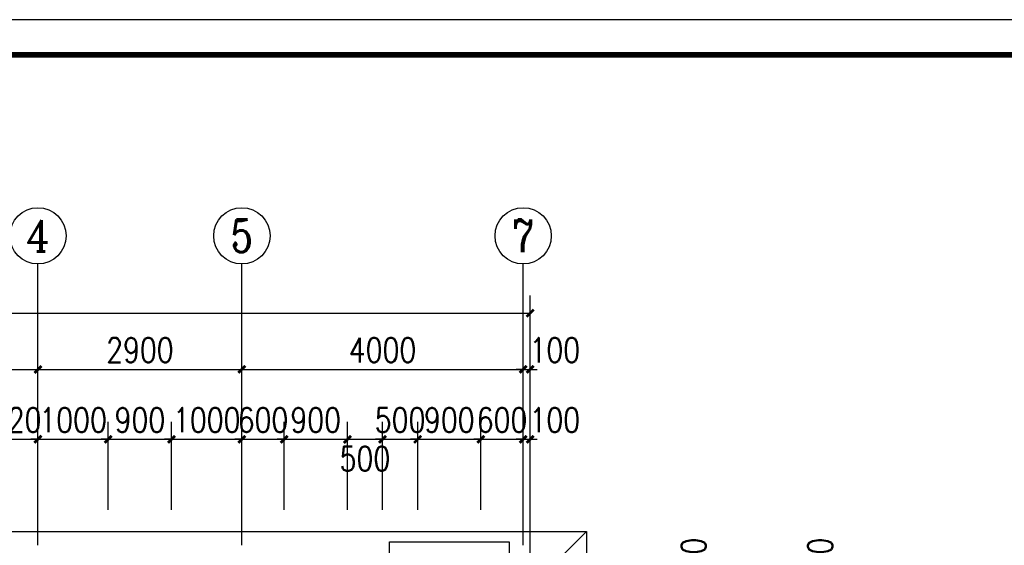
# Model space of a CAD drawing. Extents: x 199962 to 436984, y -16681 to 190402.
# Tile 28 of 36: x 312898 to 326901, y 117235 to 124707. Entities that reach past the tile are written whole.
import ezdxf
from ezdxf.enums import TextEntityAlignment as Align

# ---------------------------------------------------------------- set-up
doc = ezdxf.new("R2010")
doc.units = 0
doc.header["$LTSCALE"] = 1000
doc.header["$MEASUREMENT"] = 0
doc.linetypes.add('DOTE', pattern=[2.42, 2, -0.2, 0.02, -0.2])
for name, color, linetype in [('AXIS', 3, 'Continuous'), ('AXIS_TEXT', 7, 'Continuous'), ('DOTE', 8, 'Continuous'), ('PUB_DIM', 3, 'Continuous'), ('图框', 7, 'Continuous')]:
    doc.layers.add(name, color=color, linetype=linetype)
doc.styles.add('_TCH_AXIS', font='COMPLEX', dxfattribs={"bigfont": 'GBCBIG'})
doc.styles.add('COMPLEX', font='COMPLEX')
doc.styles.add('DIM_FONT', font='simplex.shx', dxfattribs={"width": 0.8})
doc.dimstyles.new('_TCH_ARCH&&100', dxfattribs={"dimtxt": 350, "dimasz": 100, "dimexe": 250, "dimexo": 300, "dimgap": 100, "dimtad": 1, "dimdec": 0, "dimzin": 0, "dimdsep": 46, "dimtxsty": 'DIM_FONT', "dimblk": 'ARCHTICK', "dimcen": 0.09, "dimclrt": 7, "dimazin": 2, "dimtfac": 1, "dimtdec": 0, "dimtix": 1, "dimtmove": 2, "dimatfit": 3, "dimfxl": 0, "dimtolj": 1, "dimtzin": 0, "dimarcsym": 0})

# ---------------------------------------------------------------- blocks, each defined once
blk = doc.blocks.new('_ArchTick')
at = {"color": 0, "linetype": 'ByBlock', "const_width": 0.4}
blk.add_lwpolyline([(-0.5, -0.5), (0.5, 0.5)], dxfattribs=at)
blk = doc.blocks.new('*D270')
at = {"layer": 'AXIS', "color": 0, "lineweight": -2, "transparency": 16777216}
for p, q in [((324558, 116633), (324558, 116733)), ((322358, 116633), (324808, 116633)), ((322358, 116533), (324808, 116533)), ((324558, 116533), (324558, 116633)), ((324558, 116533), (324558, 116433))]:
    blk.add_line(p, q, dxfattribs=at)
at = {"layer": 'Defpoints', "color": 0, "transparency": 16777216}
for p in [(322058, 116633), (322058, 116533), (324558, 116633)]:
    blk.add_point(p, dxfattribs=at)
at = {"layer": 'AXIS', "color": 0, "lineweight": -2, "transparency": 16777216, "xscale": 100, "yscale": 100, "zscale": 100}
for p, rotation in [((324558, 116633), 270), ((324558, 116533), 90)]:
    blk.add_blockref('_ArchTick', p, dxfattribs=dict(at, rotation=rotation))
at = {"layer": 'AXIS', "color": 7, "transparency": 16777216, "insert": (324283, 116983), "char_height": 350, "attachment_point": 5, "rotation": 90, "style": 'DIM_FONT'}
blk.add_mtext('\\A1;100', dxfattribs=at)
blk = doc.blocks.new('*D307')
at = {"layer": 'Defpoints', "color": 0, "transparency": 16777216}
for p in [(321458, 116633), (321458, 116533), (322758, 116633)]:
    blk.add_point(p, dxfattribs=at)
at = {"layer": 'PUB_DIM', "color": 0, "lineweight": -2, "transparency": 16777216}
for p, q in [((322758, 116633), (322758, 116733)), ((321758, 116633), (323008, 116633)), ((321758, 116533), (323008, 116533)), ((322758, 116533), (322758, 116633)), ((322758, 116533), (322758, 116433))]:
    blk.add_line(p, q, dxfattribs=at)
at = {"layer": 'PUB_DIM', "color": 0, "lineweight": -2, "transparency": 16777216, "xscale": 100, "yscale": 100, "zscale": 100}
for p, rotation in [((322758, 116633), 270), ((322758, 116533), 90)]:
    blk.add_blockref('_ArchTick', p, dxfattribs=dict(at, rotation=rotation))
at = {"layer": 'PUB_DIM', "color": 7, "transparency": 16777216, "insert": (322483, 116983), "char_height": 350, "attachment_point": 5, "rotation": 90, "style": 'DIM_FONT'}
blk.add_mtext('\\A1;100', dxfattribs=at)
blk = doc.blocks.new('*D333')
at = {"layer": 'Defpoints', "color": 0, "transparency": 16777216}
for p in [(320158.08998, 118741.22985), (320058.08998, 117441.22985), (320158.08998, 117441.22985)]:
    blk.add_point(p, dxfattribs=at)
at = {"layer": 'PUB_DIM', "color": 0, "lineweight": -2, "transparency": 16777216}
for p, q in [((320058.08998, 117741.22985), (320058.08998, 118991.22985)), ((320158.08998, 117741.22985), (320158.08998, 118991.22985)), ((320058.08998, 118741.22985), (319958.08998, 118741.22985)), ((320058.08998, 118741.22985), (320158.08998, 118741.22985)), ((320158.08998, 118741.22985), (320258.08998, 118741.22985))]:
    blk.add_line(p, q, dxfattribs=at)
at = {"layer": 'PUB_DIM', "color": 0, "lineweight": -2, "transparency": 16777216, "xscale": 100, "yscale": 100, "zscale": 100}
blk.add_blockref('_ArchTick', (320058.08998, 118741.22985), dxfattribs=at)
at = {"layer": 'PUB_DIM', "color": 0, "lineweight": -2, "transparency": 16777216, "xscale": 100, "yscale": 100, "zscale": 100, "rotation": 180}
blk.add_blockref('_ArchTick', (320158.08998, 118741.22985), dxfattribs=at)
at = {"layer": 'PUB_DIM', "color": 7, "transparency": 16777216, "insert": (320508.08998, 119016.22985), "char_height": 350, "attachment_point": 5, "style": 'DIM_FONT'}
blk.add_mtext('\\A1;100', dxfattribs=at)
blk = doc.blocks.new('*D334')
at = {"layer": 'Defpoints', "color": 0, "transparency": 16777216}
for p in [(320058.08998, 118741.22985), (319458.08998, 117441.22985), (320058.08998, 117441.22985)]:
    blk.add_point(p, dxfattribs=at)
at = {"layer": 'PUB_DIM', "color": 0, "lineweight": -2, "transparency": 16777216}
for p, q in [((319458.08998, 117741.22985), (319458.08998, 118991.22985)), ((320058.08998, 117741.22985), (320058.08998, 118991.22985)), ((319458.08998, 118741.22985), (319358.08998, 118741.22985)), ((319458.08998, 118741.22985), (320058.08998, 118741.22985)), ((320058.08998, 118741.22985), (320158.08998, 118741.22985))]:
    blk.add_line(p, q, dxfattribs=at)
at = {"layer": 'PUB_DIM', "color": 0, "lineweight": -2, "transparency": 16777216, "xscale": 100, "yscale": 100, "zscale": 100}
blk.add_blockref('_ArchTick', (319458.08998, 118741.22985), dxfattribs=at)
at = {"layer": 'PUB_DIM', "color": 0, "lineweight": -2, "transparency": 16777216, "xscale": 100, "yscale": 100, "zscale": 100, "rotation": 180}
blk.add_blockref('_ArchTick', (320058.08998, 118741.22985), dxfattribs=at)
at = {"layer": 'PUB_DIM', "color": 7, "transparency": 16777216, "insert": (319758.08998, 119016.22985), "char_height": 350, "attachment_point": 5, "style": 'DIM_FONT'}
blk.add_mtext('\\A1;600', dxfattribs=at)
blk = doc.blocks.new('*D335')
at = {"layer": 'Defpoints', "color": 0, "transparency": 16777216}
for p in [(319458.08998, 118741.22985), (318558.08998, 117441.22985), (319458.08998, 117441.22985)]:
    blk.add_point(p, dxfattribs=at)
at = {"layer": 'PUB_DIM', "color": 0, "lineweight": -2, "transparency": 16777216}
for p, q in [((318558.08998, 117741.22985), (318558.08998, 118991.22985)), ((319458.08998, 117741.22985), (319458.08998, 118991.22985)), ((318558.08998, 118741.22985), (318458.08998, 118741.22985)), ((318558.08998, 118741.22985), (319458.08998, 118741.22985)), ((319458.08998, 118741.22985), (319558.08998, 118741.22985))]:
    blk.add_line(p, q, dxfattribs=at)
at = {"layer": 'PUB_DIM', "color": 0, "lineweight": -2, "transparency": 16777216, "xscale": 100, "yscale": 100, "zscale": 100}
blk.add_blockref('_ArchTick', (318558.08998, 118741.22985), dxfattribs=at)
at = {"layer": 'PUB_DIM', "color": 0, "lineweight": -2, "transparency": 16777216, "xscale": 100, "yscale": 100, "zscale": 100, "rotation": 180}
blk.add_blockref('_ArchTick', (319458.08998, 118741.22985), dxfattribs=at)
at = {"layer": 'PUB_DIM', "color": 7, "transparency": 16777216, "insert": (319008.08998, 119016.22985), "char_height": 350, "attachment_point": 5, "style": 'DIM_FONT'}
blk.add_mtext('\\A1;900', dxfattribs=at)
blk = doc.blocks.new('*D336')
at = {"layer": 'Defpoints', "color": 0, "transparency": 16777216}
for p in [(318558.08998, 118741.22985), (318058.08998, 117441.22985), (318558.08998, 117441.22985)]:
    blk.add_point(p, dxfattribs=at)
at = {"layer": 'PUB_DIM', "color": 0, "lineweight": -2, "transparency": 16777216}
for p, q in [((318058.08998, 117741.22985), (318058.08998, 118991.22985)), ((318558.08998, 117741.22985), (318558.08998, 118991.22985)), ((318058.08998, 118741.22985), (317958.08998, 118741.22985)), ((318058.08998, 118741.22985), (318558.08998, 118741.22985)), ((318558.08998, 118741.22985), (318658.08998, 118741.22985))]:
    blk.add_line(p, q, dxfattribs=at)
at = {"layer": 'PUB_DIM', "color": 0, "lineweight": -2, "transparency": 16777216, "xscale": 100, "yscale": 100, "zscale": 100}
blk.add_blockref('_ArchTick', (318058.08998, 118741.22985), dxfattribs=at)
at = {"layer": 'PUB_DIM', "color": 0, "lineweight": -2, "transparency": 16777216, "xscale": 100, "yscale": 100, "zscale": 100, "rotation": 180}
blk.add_blockref('_ArchTick', (318558.08998, 118741.22985), dxfattribs=at)
at = {"layer": 'PUB_DIM', "color": 7, "transparency": 16777216, "insert": (318308.08998, 119016.22985), "char_height": 350, "attachment_point": 5, "style": 'DIM_FONT'}
blk.add_mtext('\\A1;500', dxfattribs=at)
blk = doc.blocks.new('*D337')
at = {"layer": 'Defpoints', "color": 0, "transparency": 16777216}
for p in [(318058.08998, 118741.22985), (317558.08998, 117441.22985), (318058.08998, 117441.22985)]:
    blk.add_point(p, dxfattribs=at)
at = {"layer": 'PUB_DIM', "color": 0, "lineweight": -2, "transparency": 16777216}
for p, q in [((317558.08998, 117741.22985), (317558.08998, 118991.22985)), ((318058.08998, 117741.22985), (318058.08998, 118991.22985)), ((317558.08998, 118741.22985), (318058.08998, 118741.22985))]:
    blk.add_line(p, q, dxfattribs=at)
at = {"layer": 'PUB_DIM', "color": 0, "lineweight": -2, "transparency": 16777216, "xscale": 100, "yscale": 100, "zscale": 100, "rotation": 180}
blk.add_blockref('_ArchTick', (317558.08998, 118741.22985), dxfattribs=at)
at = {"layer": 'PUB_DIM', "color": 0, "lineweight": -2, "transparency": 16777216, "xscale": 100, "yscale": 100, "zscale": 100}
blk.add_blockref('_ArchTick', (318058.08998, 118741.22985), dxfattribs=at)
at = {"layer": 'PUB_DIM', "color": 7, "transparency": 16777216, "insert": (317808.08998, 118466.22985), "char_height": 350, "attachment_point": 5, "style": 'DIM_FONT'}
blk.add_mtext('\\A1;500', dxfattribs=at)
blk = doc.blocks.new('*D338')
at = {"layer": 'Defpoints', "color": 0, "transparency": 16777216}
for p in [(317558.08998, 118741.22985), (316658.08998, 117441.22985), (317558.08998, 117441.22985)]:
    blk.add_point(p, dxfattribs=at)
at = {"layer": 'PUB_DIM', "color": 0, "lineweight": -2, "transparency": 16777216}
for p, q in [((316658.08998, 117741.22985), (316658.08998, 118991.22985)), ((317558.08998, 117741.22985), (317558.08998, 118991.22985)), ((316658.08998, 118741.22985), (316558.08998, 118741.22985)), ((316658.08998, 118741.22985), (317558.08998, 118741.22985)), ((317558.08998, 118741.22985), (317658.08998, 118741.22985))]:
    blk.add_line(p, q, dxfattribs=at)
at = {"layer": 'PUB_DIM', "color": 0, "lineweight": -2, "transparency": 16777216, "xscale": 100, "yscale": 100, "zscale": 100}
blk.add_blockref('_ArchTick', (316658.08998, 118741.22985), dxfattribs=at)
at = {"layer": 'PUB_DIM', "color": 0, "lineweight": -2, "transparency": 16777216, "xscale": 100, "yscale": 100, "zscale": 100, "rotation": 180}
blk.add_blockref('_ArchTick', (317558.08998, 118741.22985), dxfattribs=at)
at = {"layer": 'PUB_DIM', "color": 7, "transparency": 16777216, "insert": (317108.08998, 119016.22985), "char_height": 350, "attachment_point": 5, "style": 'DIM_FONT'}
blk.add_mtext('\\A1;900', dxfattribs=at)
blk = doc.blocks.new('*D339')
at = {"layer": 'Defpoints', "color": 0, "transparency": 16777216}
for p in [(316658.08998, 118741.22985), (316058.08998, 117441.22985), (316658.08998, 117441.22985)]:
    blk.add_point(p, dxfattribs=at)
at = {"layer": 'PUB_DIM', "color": 0, "lineweight": -2, "transparency": 16777216}
for p, q in [((316058.08998, 117741.22985), (316058.08998, 118991.22985)), ((316658.08998, 117741.22985), (316658.08998, 118991.22985)), ((316058.08998, 118741.22985), (315958.08998, 118741.22985)), ((316058.08998, 118741.22985), (316658.08998, 118741.22985)), ((316658.08998, 118741.22985), (316758.08998, 118741.22985))]:
    blk.add_line(p, q, dxfattribs=at)
at = {"layer": 'PUB_DIM', "color": 0, "lineweight": -2, "transparency": 16777216, "xscale": 100, "yscale": 100, "zscale": 100}
blk.add_blockref('_ArchTick', (316058.08998, 118741.22985), dxfattribs=at)
at = {"layer": 'PUB_DIM', "color": 0, "lineweight": -2, "transparency": 16777216, "xscale": 100, "yscale": 100, "zscale": 100, "rotation": 180}
blk.add_blockref('_ArchTick', (316658.08998, 118741.22985), dxfattribs=at)
at = {"layer": 'PUB_DIM', "color": 7, "transparency": 16777216, "insert": (316358.08998, 119016.22985), "char_height": 350, "attachment_point": 5, "style": 'DIM_FONT'}
blk.add_mtext('\\A1;600', dxfattribs=at)
blk = doc.blocks.new('*D340')
at = {"layer": 'Defpoints', "color": 0, "transparency": 16777216}
for p in [(316058.08998, 118741.22985), (315058.08998, 117441.22985), (316058.08998, 117441.22985)]:
    blk.add_point(p, dxfattribs=at)
at = {"layer": 'PUB_DIM', "color": 0, "lineweight": -2, "transparency": 16777216}
for p, q in [((315058.08998, 117741.22985), (315058.08998, 118991.22985)), ((316058.08998, 117741.22985), (316058.08998, 118991.22985)), ((315058.08998, 118741.22985), (314958.08998, 118741.22985)), ((315058.08998, 118741.22985), (316058.08998, 118741.22985)), ((316058.08998, 118741.22985), (316158.08998, 118741.22985))]:
    blk.add_line(p, q, dxfattribs=at)
at = {"layer": 'PUB_DIM', "color": 0, "lineweight": -2, "transparency": 16777216, "xscale": 100, "yscale": 100, "zscale": 100}
blk.add_blockref('_ArchTick', (315058.08998, 118741.22985), dxfattribs=at)
at = {"layer": 'PUB_DIM', "color": 0, "lineweight": -2, "transparency": 16777216, "xscale": 100, "yscale": 100, "zscale": 100, "rotation": 180}
blk.add_blockref('_ArchTick', (316058.08998, 118741.22985), dxfattribs=at)
at = {"layer": 'PUB_DIM', "color": 7, "transparency": 16777216, "insert": (315558.08998, 119016.22985), "char_height": 350, "attachment_point": 5, "style": 'DIM_FONT'}
blk.add_mtext('\\A1;1000', dxfattribs=at)
blk = doc.blocks.new('*D341')
at = {"layer": 'Defpoints', "color": 0, "transparency": 16777216}
for p in [(315058.08998, 118741.22985), (314158.08998, 117441.22985), (315058.08998, 117441.22985)]:
    blk.add_point(p, dxfattribs=at)
at = {"layer": 'PUB_DIM', "color": 0, "lineweight": -2, "transparency": 16777216}
for p, q in [((314158.08998, 117741.22985), (314158.08998, 118991.22985)), ((315058.08998, 117741.22985), (315058.08998, 118991.22985)), ((314158.08998, 118741.22985), (314058.08998, 118741.22985)), ((314158.08998, 118741.22985), (315058.08998, 118741.22985)), ((315058.08998, 118741.22985), (315158.08998, 118741.22985))]:
    blk.add_line(p, q, dxfattribs=at)
at = {"layer": 'PUB_DIM', "color": 0, "lineweight": -2, "transparency": 16777216, "xscale": 100, "yscale": 100, "zscale": 100}
blk.add_blockref('_ArchTick', (314158.08998, 118741.22985), dxfattribs=at)
at = {"layer": 'PUB_DIM', "color": 0, "lineweight": -2, "transparency": 16777216, "xscale": 100, "yscale": 100, "zscale": 100, "rotation": 180}
blk.add_blockref('_ArchTick', (315058.08998, 118741.22985), dxfattribs=at)
at = {"layer": 'PUB_DIM', "color": 7, "transparency": 16777216, "insert": (314608.08998, 119016.22985), "char_height": 350, "attachment_point": 5, "style": 'DIM_FONT'}
blk.add_mtext('\\A1;900', dxfattribs=at)
blk = doc.blocks.new('*D342')
at = {"layer": 'Defpoints', "color": 0, "transparency": 16777216}
for p in [(314158.08998, 118741.22985), (313158.08998, 117441.22985), (314158.08998, 117441.22985)]:
    blk.add_point(p, dxfattribs=at)
at = {"layer": 'PUB_DIM', "color": 0, "lineweight": -2, "transparency": 16777216}
for p, q in [((313158.08998, 117741.22985), (313158.08998, 118991.22985)), ((314158.08998, 117741.22985), (314158.08998, 118991.22985)), ((313158.08998, 118741.22985), (313058.08998, 118741.22985)), ((313158.08998, 118741.22985), (314158.08998, 118741.22985)), ((314158.08998, 118741.22985), (314258.08998, 118741.22985))]:
    blk.add_line(p, q, dxfattribs=at)
at = {"layer": 'PUB_DIM', "color": 0, "lineweight": -2, "transparency": 16777216, "xscale": 100, "yscale": 100, "zscale": 100}
blk.add_blockref('_ArchTick', (313158.08998, 118741.22985), dxfattribs=at)
at = {"layer": 'PUB_DIM', "color": 0, "lineweight": -2, "transparency": 16777216, "xscale": 100, "yscale": 100, "zscale": 100, "rotation": 180}
blk.add_blockref('_ArchTick', (314158.08998, 118741.22985), dxfattribs=at)
at = {"layer": 'PUB_DIM', "color": 7, "transparency": 16777216, "insert": (313658.08998, 119016.22985), "char_height": 350, "attachment_point": 5, "style": 'DIM_FONT'}
blk.add_mtext('\\A1;1000', dxfattribs=at)
blk = doc.blocks.new('*D343')
at = {"layer": 'Defpoints', "color": 0, "transparency": 16777216}
for p in [(313158.08998, 118741.22985), (312538.08998, 117441.22985), (313158.08998, 117441.22985)]:
    blk.add_point(p, dxfattribs=at)
at = {"layer": 'PUB_DIM', "color": 0, "lineweight": -2, "transparency": 16777216}
for p, q in [((312538.08998, 117741.22985), (312538.08998, 118991.22985)), ((313158.08998, 117741.22985), (313158.08998, 118991.22985)), ((312538.08998, 118741.22985), (312438.08998, 118741.22985)), ((312538.08998, 118741.22985), (313158.08998, 118741.22985)), ((313158.08998, 118741.22985), (313258.08998, 118741.22985))]:
    blk.add_line(p, q, dxfattribs=at)
at = {"layer": 'PUB_DIM', "color": 0, "lineweight": -2, "transparency": 16777216, "xscale": 100, "yscale": 100, "zscale": 100}
blk.add_blockref('_ArchTick', (312538.08998, 118741.22985), dxfattribs=at)
at = {"layer": 'PUB_DIM', "color": 0, "lineweight": -2, "transparency": 16777216, "xscale": 100, "yscale": 100, "zscale": 100, "rotation": 180}
blk.add_blockref('_ArchTick', (313158.08998, 118741.22985), dxfattribs=at)
at = {"layer": 'PUB_DIM', "color": 7, "transparency": 16777216, "insert": (312848.08998, 119016.22985), "char_height": 350, "attachment_point": 5, "style": 'DIM_FONT'}
blk.add_mtext('\\A1;620', dxfattribs=at)
blk = doc.blocks.new('*D379')
at = {"layer": 'AXIS', "color": 0, "lineweight": -2, "transparency": 16777216}
for p, q in [((308558, 117535), (308558, 119985)), ((313158, 117535), (313158, 119985)), ((308558, 119735), (313158, 119735))]:
    blk.add_line(p, q, dxfattribs=at)
at = {"layer": 'Defpoints', "color": 0, "transparency": 16777216}
for p in [(313158, 119735), (308558, 117235), (313158, 117235)]:
    blk.add_point(p, dxfattribs=at)
at = {"layer": 'AXIS', "color": 0, "lineweight": -2, "transparency": 16777216, "xscale": 100, "yscale": 100, "zscale": 100, "rotation": 180}
blk.add_blockref('_ArchTick', (308558, 119735), dxfattribs=at)
at = {"layer": 'AXIS', "color": 0, "lineweight": -2, "transparency": 16777216, "xscale": 100, "yscale": 100, "zscale": 100}
blk.add_blockref('_ArchTick', (313158, 119735), dxfattribs=at)
at = {"layer": 'AXIS', "color": 7, "transparency": 16777216, "insert": (310858, 120010), "char_height": 350, "attachment_point": 5, "style": 'DIM_FONT'}
blk.add_mtext('\\A1;4600', dxfattribs=at)
blk = doc.blocks.new('*D380')
at = {"layer": 'AXIS', "color": 0, "lineweight": -2, "transparency": 16777216}
for p, q in [((313158, 117535), (313158, 119985)), ((316058, 117535), (316058, 119985)), ((313158, 119735), (316058, 119735))]:
    blk.add_line(p, q, dxfattribs=at)
at = {"layer": 'Defpoints', "color": 0, "transparency": 16777216}
for p in [(316058, 119735), (313158, 117235), (316058, 117235)]:
    blk.add_point(p, dxfattribs=at)
at = {"layer": 'AXIS', "color": 0, "lineweight": -2, "transparency": 16777216, "xscale": 100, "yscale": 100, "zscale": 100, "rotation": 180}
blk.add_blockref('_ArchTick', (313158, 119735), dxfattribs=at)
at = {"layer": 'AXIS', "color": 0, "lineweight": -2, "transparency": 16777216, "xscale": 100, "yscale": 100, "zscale": 100}
blk.add_blockref('_ArchTick', (316058, 119735), dxfattribs=at)
at = {"layer": 'AXIS', "color": 7, "transparency": 16777216, "insert": (314608, 120010), "char_height": 350, "attachment_point": 5, "style": 'DIM_FONT'}
blk.add_mtext('\\A1;2900', dxfattribs=at)
blk = doc.blocks.new('*D381')
at = {"layer": 'AXIS', "color": 0, "lineweight": -2, "transparency": 16777216}
for p, q in [((316058, 117535), (316058, 119985)), ((320058, 117535), (320058, 119985)), ((316058, 119735), (320058, 119735))]:
    blk.add_line(p, q, dxfattribs=at)
at = {"layer": 'Defpoints', "color": 0, "transparency": 16777216}
for p in [(320058, 119735), (316058, 117235), (320058, 117235)]:
    blk.add_point(p, dxfattribs=at)
at = {"layer": 'AXIS', "color": 0, "lineweight": -2, "transparency": 16777216, "xscale": 100, "yscale": 100, "zscale": 100, "rotation": 180}
blk.add_blockref('_ArchTick', (316058, 119735), dxfattribs=at)
at = {"layer": 'AXIS', "color": 0, "lineweight": -2, "transparency": 16777216, "xscale": 100, "yscale": 100, "zscale": 100}
blk.add_blockref('_ArchTick', (320058, 119735), dxfattribs=at)
at = {"layer": 'AXIS', "color": 7, "transparency": 16777216, "insert": (318058, 120010), "char_height": 350, "attachment_point": 5, "style": 'DIM_FONT'}
blk.add_mtext('\\A1;4000', dxfattribs=at)
blk = doc.blocks.new('*D382')
at = {"layer": 'AXIS', "color": 0, "lineweight": -2, "transparency": 16777216}
for p, q in [((320058, 117535), (320058, 119985)), ((320158, 117535), (320158, 119985)), ((320058, 119735), (319958, 119735)), ((320058, 119735), (320158, 119735)), ((320158, 119735), (320258, 119735))]:
    blk.add_line(p, q, dxfattribs=at)
at = {"layer": 'Defpoints', "color": 0, "transparency": 16777216}
for p in [(320158, 119735), (320058, 117235), (320158, 117235)]:
    blk.add_point(p, dxfattribs=at)
at = {"layer": 'AXIS', "color": 0, "lineweight": -2, "transparency": 16777216, "xscale": 100, "yscale": 100, "zscale": 100}
blk.add_blockref('_ArchTick', (320058, 119735), dxfattribs=at)
at = {"layer": 'AXIS', "color": 0, "lineweight": -2, "transparency": 16777216, "xscale": 100, "yscale": 100, "zscale": 100, "rotation": 180}
blk.add_blockref('_ArchTick', (320158, 119735), dxfattribs=at)
at = {"layer": 'AXIS', "color": 7, "transparency": 16777216, "insert": (320508, 120010), "char_height": 350, "attachment_point": 5, "style": 'DIM_FONT'}
blk.add_mtext('\\A1;100', dxfattribs=at)
blk = doc.blocks.new('*D383')
at = {"layer": 'AXIS', "color": 0, "lineweight": -2, "transparency": 16777216}
for p, q in [((302458, 116933), (302458, 120785)), ((320158, 116933), (320158, 120785)), ((302458, 120535), (320158, 120535))]:
    blk.add_line(p, q, dxfattribs=at)
at = {"layer": 'Defpoints', "color": 0, "transparency": 16777216}
for p in [(320158, 120535), (302458, 116633), (320158, 116633)]:
    blk.add_point(p, dxfattribs=at)
at = {"layer": 'AXIS', "color": 0, "lineweight": -2, "transparency": 16777216, "xscale": 100, "yscale": 100, "zscale": 100, "rotation": 180}
blk.add_blockref('_ArchTick', (302458, 120535), dxfattribs=at)
at = {"layer": 'AXIS', "color": 0, "lineweight": -2, "transparency": 16777216, "xscale": 100, "yscale": 100, "zscale": 100}
blk.add_blockref('_ArchTick', (320158, 120535), dxfattribs=at)
at = {"layer": 'AXIS', "color": 7, "transparency": 16777216, "insert": (311308, 120810), "char_height": 350, "attachment_point": 5, "style": 'DIM_FONT'}
blk.add_mtext('\\A1;17700', dxfattribs=at)
blk = doc.blocks.new('_AXISO')
blk.add_circle((0, 0), 0.5)
at = {"layer": 'AXIS_TEXT', "style": 'COMPLEX', "width": 1.041667}
blk.add_attdef('A', text='', height=0.56, dxfattribs=at).set_placement((-0.25, -0.28), (0.25, -0.28), align=Align.FIT)

msp = doc.modelspace()

# ---------------------------------------------------------------- linework, layer by layer
msp.add_line((320158.1, 116633), (320958.1, 117433))
for points in [[(301658.1, 115329), (301658.1, 117433), (320958.1, 117433), (320958.1, 105933), (301658.1, 105933), (301658.1, 115329)], [(318158.1, 116683), (318158.1, 117283), (319858.1, 117283), (319858.1, 116633)]]:
    msp.add_lwpolyline(points)
at = {"layer": 'AXIS'}
for p, q in [((313158.1, 117234.7), (313158.1, 121234.7)), ((316058.1, 117234.7), (316058.1, 121234.7)), ((320058.1, 117234.7), (320058.1, 121234.7))]:
    msp.add_line(p, q, dxfattribs=at)
at = {"layer": 'DOTE', "linetype": 'DOTE'}
msp.add_line((320058.1, 105154.6), (320058.1, 117234.7), dxfattribs=at)
at = {"layer": '图框', "color": 4}
msp.add_lwpolyline([(333967.3, 124707), (291967.3, 124707), (291967.3, 95007), (333967.3, 95007)], close=True, dxfattribs=at)
at = {"layer": '图框', "color": 4, "const_width": 80}
msp.add_lwpolyline([(294467.3, 95507), (333467.3, 95507), (333467.3, 124207), (294467.3, 124207)], close=True, dxfattribs=at)

# ---------------------------------------------------------------- block references
at = {"layer": 'AXIS'}
ref = msp.add_blockref('_AXISO', (313158.1, 121634.7), dxfattribs=dict(at, xscale=800, yscale=800, zscale=800))
ref.add_attrib('A', '4', dxfattribs={"layer": 'AXIS_TEXT', "height": 445.4, "style": '_TCH_AXIS'}).set_placement((312988.4, 121412), (313327.8, 121412), align=Align.FIT)
ref = msp.add_blockref('_AXISO', (316058.1, 121634.7), dxfattribs=dict(at, xscale=800, yscale=800, zscale=800))
ref.add_attrib('A', '5', dxfattribs={"layer": 'AXIS_TEXT', "height": 465.9, "style": '_TCH_AXIS'}).set_placement((315902.8, 121401.7), (316213.4, 121401.7), align=Align.FIT)
ref = msp.add_blockref('_AXISO', (320058.1, 121634.7), dxfattribs=dict(at, xscale=800, yscale=800, zscale=800))
ref.add_attrib('A', '7', dxfattribs={"layer": 'AXIS_TEXT', "height": 465.9, "style": '_TCH_AXIS'}).set_placement((319902.8, 121401.7), (320213.4, 121401.7), align=Align.FIT)

# ---------------------------------------------------------------- dimensions: what is measured, and where the dimension line sits
for p1, p2, distance, picture, middle in [((302458.1, 116633), (320158.1, 116633), 3901.7, '*D383', (311308.1, 120809.7)), ((308558.1, 117234.7), (313158.1, 117234.7), 2500, '*D379', (310858.1, 120009.7)), ((313158.1, 117234.7), (316058.1, 117234.7), 2500, '*D380', (314608.1, 120009.7)), ((316058.1, 117234.7), (320058.1, 117234.7), 2500, '*D381', (318058.1, 120009.7))]:
    dim = msp.add_aligned_dim(p1=p1, p2=p2, distance=distance, dimstyle='_TCH_ARCH&&100', dxfattribs=at)
    dim.commit()
    dim.dimension.update_dxf_attribs({"geometry": picture, "text_midpoint": middle})
for base, p1, p2, angle, picture, middle in [((320158.1, 119734.7), (320058.1, 117234.7), (320158.1, 117234.7), 0, '*D382', (320508.1, 120009.7)), ((324558.1, 116633), (322058.1, 116533), (322058.1, 116633), 90, '*D270', (324283.1, 116983))]:
    dim = msp.add_linear_dim(base=base, p1=p1, p2=p2, angle=angle, dimstyle='_TCH_ARCH&&100', dxfattribs=at)
    dim.commit()
    dim.dimension.update_dxf_attribs({"geometry": picture, "text_midpoint": middle, "dimtype": 129})
at = {"layer": 'PUB_DIM'}
for p1, p2, picture, middle in [((312538.1, 117441.2), (313158.1, 117441.2), '*D343', (312848.1, 119016.2)), ((313158.1, 117441.2), (314158.1, 117441.2), '*D342', (313658.1, 119016.2)), ((314158.1, 117441.2), (315058.1, 117441.2), '*D341', (314608.1, 119016.2)), ((315058.1, 117441.2), (316058.1, 117441.2), '*D340', (315558.1, 119016.2)), ((316058.1, 117441.2), (316658.1, 117441.2), '*D339', (316358.1, 119016.2)), ((316658.1, 117441.2), (317558.1, 117441.2), '*D338', (317108.1, 119016.2)), ((318058.1, 117441.2), (318558.1, 117441.2), '*D336', (318308.1, 119016.2)), ((318558.1, 117441.2), (319458.1, 117441.2), '*D335', (319008.1, 119016.2)), ((319458.1, 117441.2), (320058.1, 117441.2), '*D334', (319758.1, 119016.2))]:
    dim = msp.add_aligned_dim(p1=p1, p2=p2, distance=1300, dimstyle='_TCH_ARCH&&100', dxfattribs=at)
    dim.commit()
    dim.dimension.update_dxf_attribs({"geometry": picture, "text_midpoint": middle})
for base, p1, p2, angle, picture, middle in [((320158.1, 118741.2), (320058.1, 117441.2), (320158.1, 117441.2), 360, '*D333', (320508.1, 119016.2)), ((318058.1, 118741.2), (317558.1, 117441.2), (318058.1, 117441.2), 360, '*D337', (317808.1, 118466.2)), ((322758.1, 116633), (321458.1, 116533), (321458.1, 116633), 90, '*D307', (322483.1, 116983))]:
    dim = msp.add_linear_dim(base=base, p1=p1, p2=p2, angle=angle, dimstyle='_TCH_ARCH&&100', dxfattribs=at)
    dim.commit()
    dim.dimension.update_dxf_attribs({"geometry": picture, "text_midpoint": middle, "dimtype": 129})

doc.saveas('drawing.dxf')
